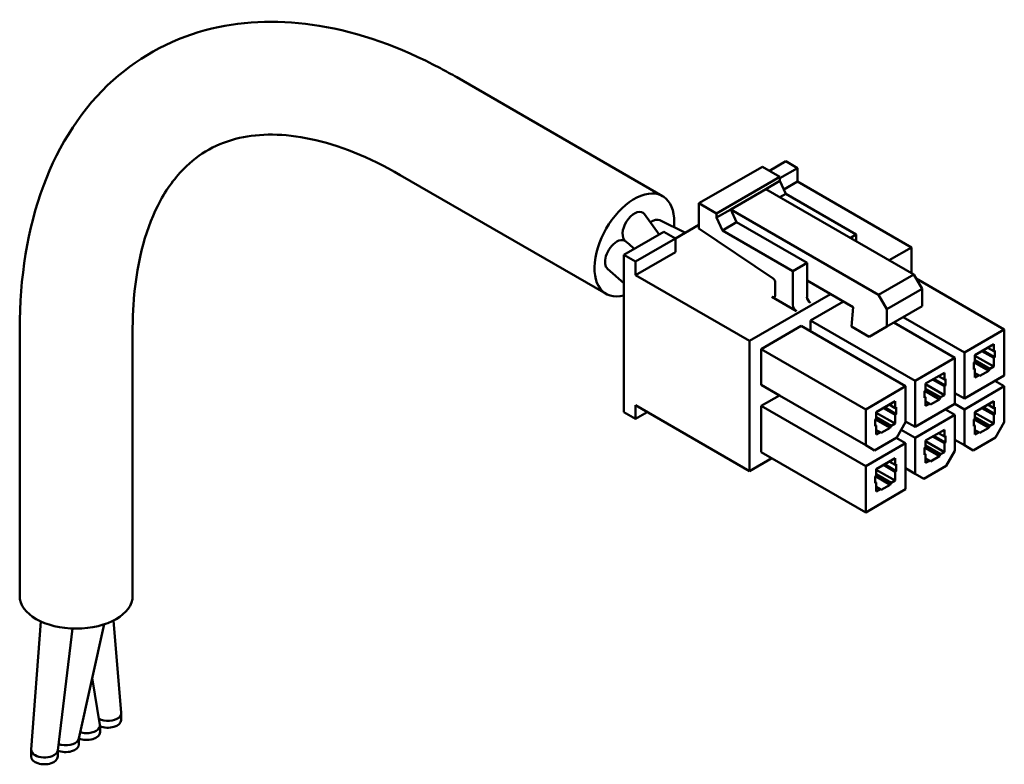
# Model space of a CAD drawing. Header units: millimetres. Extents: x -8092 to -7810, y 366 to 677.
# Tile 1 of 4: x -8092 to -8033, y 366 to 411. Entities that reach past the tile are written whole.
import ezdxf

# ---------------------------------------------------------------- set-up
doc = ezdxf.new("R2010")
doc.units = ezdxf.units.MM
doc.layers.add('可見 (ISO)', color=7, linetype='Continuous', lineweight=50)

msp = doc.modelspace()

# ---------------------------------------------------------------- linework, layer by layer
at = {"layer": '可見 (ISO)'}
for p, q in [((-8066.164, 407.337), (-8053.768, 400.18)), ((-8051.579, 399.747), (-8047.761, 401.951)), ((-8047.761, 401.951), (-8046.7, 401.339)), ((-8046.347, 402.278), (-8047.337, 401.706)), ((-8046.347, 402.278), (-8045.64, 401.869)), ((-8069.564, 401.448), (-8057.168, 394.291)), ((-8045.64, 401.869), (-8046.7, 401.257)), ((-8045.64, 401.053), (-8045.64, 401.869)), ((-8050.519, 399.134), (-8046.7, 401.339)), ((-8047.549, 400.604), (-8046.7, 401.094)), ((-8046.7, 401.339), (-8046.7, 401.094)), ((-8046.7, 401.094), (-8046.347, 400.318)), ((-8046.464, 400.577), (-8045.64, 401.053)), ((-8045.64, 401.053), (-8038.781, 397.093)), ((-8049.67, 399.379), (-8047.549, 400.604)), ((-8047.549, 400.604), (-8038.639, 395.46)), ((-8046.7, 400.114), (-8046.347, 400.318)), ((-8046.347, 400.318), (-8042.104, 397.869)), ((-8051.579, 399.747), (-8050.519, 399.134)), ((-8051.579, 398.238), (-8051.579, 399.747)), ((-8054.86, 399.084), (-8053.975, 397.873)), ((-8050.519, 398.889), (-8049.67, 399.379)), ((-8050.519, 399.134), (-8050.519, 398.889)), ((-8049.67, 399.379), (-8040.76, 394.235)), ((-8049.67, 399.379), (-8049.316, 398.603)), ((-8053.928, 398.725), (-8052.387, 397.974)), ((-8052.993, 397.624), (-8051.579, 398.44)), ((-8050.519, 398.889), (-8050.165, 398.114)), ((-8050.165, 398.114), (-8049.316, 398.603)), ((-8049.316, 398.603), (-8045.074, 396.154)), ((-8053.701, 398.032), (-8056.105, 396.644)), ((-8053.701, 398.032), (-8052.993, 397.624)), ((-8047.112, 395.207), (-8051.579, 398.238)), ((-8050.165, 398.114), (-8045.922, 395.664)), ((-8042.458, 397.665), (-8042.104, 397.869)), ((-8042.104, 397.869), (-8042.104, 397.46)), ((-8056.076, 397.548), (-8056.027, 397.481)), ((-8055.472, 397.009), (-8055.81, 397.306)), ((-8052.993, 397.624), (-8055.398, 396.236)), ((-8052.993, 396.807), (-8052.993, 397.624)), ((-8056.105, 387.173), (-8056.105, 396.644)), ((-8056.105, 396.644), (-8055.398, 396.236)), ((-8055.398, 395.419), (-8052.993, 396.807)), ((-8040.124, 396.317), (-8038.781, 397.093)), ((-8038.781, 397.093), (-8038.781, 395.542)), ((-8055.398, 396.236), (-8055.398, 395.419)), ((-8045.922, 395.664), (-8045.074, 396.154)), ((-8045.074, 396.154), (-8045.074, 395.093)), ((-8056.105, 394.937), (-8057.083, 395.796)), ((-8055.398, 395.419), (-8048.539, 391.459)), ((-8045.922, 395.664), (-8045.922, 393.623)), ((-8040.76, 394.235), (-8038.639, 395.46)), ((-8038.639, 395.46), (-8038.144, 394.603)), ((-8046.983, 394.235), (-8046.983, 394.97)), ((-8045.074, 394.113), (-8045.074, 395.093)), ((-8042.294, 393.488), (-8045.074, 395.093)), ((-8038.498, 395.215), (-8033.194, 392.153)), ((-8048.539, 391.459), (-8043.66, 394.276)), ((-8040.76, 394.235), (-8040.266, 393.378)), ((-8040.266, 393.378), (-8038.144, 394.603)), ((-8038.144, 394.603), (-8038.144, 393.541)), ((-8045.71, 393.255), (-8047.195, 394.113)), ((-8042.882, 393.827), (-8044.862, 392.684)), ((-8042.387, 392.316), (-8042.294, 393.488)), ((-8040.266, 392.316), (-8038.144, 393.541)), ((-8040.266, 393.378), (-8040.266, 392.316)), ((-8044.862, 392.684), (-8044.862, 392.031)), ((-8044.862, 392.684), (-8038.568, 389.05)), ((-8039.841, 392.561), (-8036.164, 390.439)), ((-8039.276, 392.888), (-8035.599, 390.765)), ((-8092.477, 376.095), (-8092.477, 392.145)), ((-8085.677, 376.095), (-8085.677, 392.145)), ((-8045.427, 392.357), (-8047.832, 390.969)), ((-8045.427, 392.357), (-8039.134, 388.724)), ((-8041.326, 391.704), (-8042.387, 392.316)), ((-8040.266, 392.316), (-8041.326, 391.704)), ((-8033.194, 392.153), (-8035.599, 390.765)), ((-8033.194, 389.377), (-8033.194, 392.153)), ((-8048.539, 391.459), (-8048.539, 383.621)), ((-8047.832, 390.969), (-8047.832, 388.806)), ((-8041.538, 387.336), (-8047.832, 390.969)), ((-8035.599, 390.765), (-8035.599, 387.989)), ((-8034.962, 390.602), (-8033.831, 391.255)), ((-8034.538, 390.847), (-8033.831, 390.439)), ((-8033.76, 390.479), (-8034.467, 390.888)), ((-8034.184, 391.051), (-8033.831, 390.847)), ((-8033.831, 390.847), (-8033.831, 391.255)), ((-8033.76, 390.888), (-8033.831, 390.847)), ((-8033.76, 390.479), (-8033.76, 390.888)), ((-8036.164, 390.439), (-8038.568, 389.05)), ((-8036.164, 387.662), (-8036.164, 390.439)), ((-8034.962, 390.194), (-8035.033, 390.153)), ((-8035.033, 390.153), (-8035.033, 389.745)), ((-8034.131, 389.653), (-8035.015, 390.163)), ((-8034.962, 390.602), (-8034.962, 390.194)), ((-8033.831, 389.908), (-8034.962, 390.561)), ((-8034.061, 389.775), (-8034.962, 390.296)), ((-8033.831, 390.439), (-8033.76, 390.479)), ((-8033.831, 389.908), (-8033.831, 390.439)), ((-8037.932, 388.887), (-8036.801, 389.54)), ((-8036.801, 389.132), (-8036.801, 389.54)), ((-8035.033, 389.826), (-8034.962, 389.785)), ((-8035.033, 389.745), (-8034.962, 389.785)), ((-8034.962, 389.785), (-8034.962, 389.255)), ((-8034.732, 389.387), (-8034.962, 389.52)), ((-8034.662, 389.346), (-8034.131, 389.653)), ((-8034.131, 389.653), (-8034.061, 389.775)), ((-8034.061, 389.775), (-8033.831, 389.908)), ((-8038.568, 389.05), (-8038.568, 386.274)), ((-8037.508, 389.132), (-8036.801, 388.724)), ((-8036.73, 388.765), (-8037.437, 389.173)), ((-8037.154, 389.336), (-8036.801, 389.132)), ((-8036.73, 389.173), (-8036.801, 389.132)), ((-8036.73, 388.765), (-8036.73, 389.173)), ((-8035.599, 387.989), (-8033.194, 389.377)), ((-8034.962, 389.255), (-8034.732, 389.387)), ((-8034.732, 389.387), (-8034.662, 389.346)), ((-8033.76, 389.05), (-8033.194, 388.724)), ((-8047.832, 388.806), (-8046.736, 388.173)), ((-8039.134, 388.724), (-8041.538, 387.336)), ((-8039.134, 386.56), (-8039.134, 388.724)), ((-8037.932, 388.479), (-8038.003, 388.438)), ((-8038.003, 388.438), (-8038.003, 388.03)), ((-8037.101, 387.938), (-8037.985, 388.448)), ((-8037.932, 388.887), (-8037.932, 388.479)), ((-8036.801, 388.193), (-8037.932, 388.846)), ((-8037.031, 388.06), (-8037.932, 388.581)), ((-8036.801, 388.724), (-8036.73, 388.765)), ((-8036.801, 388.193), (-8036.801, 388.724)), ((-8036.164, 388.316), (-8035.599, 387.989)), ((-8033.194, 388.724), (-8035.599, 387.336)), ((-8033.194, 386.56), (-8033.194, 388.724)), ((-8046.736, 388.173), (-8047.832, 387.54)), ((-8046.736, 388.173), (-8041.538, 385.172)), ((-8040.902, 387.173), (-8039.771, 387.826)), ((-8039.771, 387.417), (-8039.771, 387.826)), ((-8038.003, 388.112), (-8037.932, 388.071)), ((-8038.003, 388.03), (-8037.932, 388.071)), ((-8037.932, 388.071), (-8037.932, 387.54)), ((-8037.702, 387.673), (-8037.932, 387.805)), ((-8037.632, 387.632), (-8037.101, 387.938)), ((-8037.101, 387.938), (-8037.031, 388.06)), ((-8037.031, 388.06), (-8036.801, 388.193)), ((-8034.962, 387.173), (-8033.831, 387.826)), ((-8033.831, 387.417), (-8033.831, 387.826)), ((-8055.398, 386.764), (-8056.105, 387.173)), ((-8055.398, 387.581), (-8055.398, 386.764)), ((-8048.539, 383.621), (-8055.398, 387.581)), ((-8055.398, 386.764), (-8054.691, 387.173)), ((-8047.832, 387.54), (-8047.832, 384.764)), ((-8047.832, 387.54), (-8041.538, 383.907)), ((-8041.538, 387.336), (-8041.538, 385.172)), ((-8040.902, 387.173), (-8040.902, 386.764)), ((-8039.771, 386.479), (-8040.902, 387.132)), ((-8040.478, 387.417), (-8039.771, 387.009)), ((-8039.7, 387.05), (-8040.407, 387.458)), ((-8040.124, 387.622), (-8039.771, 387.417)), ((-8039.7, 387.458), (-8039.771, 387.417)), ((-8039.7, 387.05), (-8039.7, 387.458)), ((-8038.568, 386.274), (-8036.164, 387.662)), ((-8037.932, 387.54), (-8037.702, 387.673)), ((-8037.702, 387.673), (-8037.632, 387.632)), ((-8036.73, 387.336), (-8036.164, 387.009)), ((-8036.164, 387.662), (-8035.599, 387.336)), ((-8035.599, 387.336), (-8035.599, 385.172)), ((-8034.962, 387.173), (-8034.962, 386.764)), ((-8033.831, 386.479), (-8034.962, 387.132)), ((-8034.538, 387.417), (-8033.831, 387.009)), ((-8033.76, 387.05), (-8034.467, 387.458)), ((-8034.184, 387.622), (-8033.831, 387.417)), ((-8033.76, 387.458), (-8033.831, 387.417)), ((-8033.76, 387.05), (-8033.76, 387.458)), ((-8040.902, 386.764), (-8040.973, 386.723)), ((-8040.973, 386.723), (-8040.973, 386.315)), ((-8040.071, 386.223), (-8040.955, 386.734)), ((-8040, 386.346), (-8040.902, 386.866)), ((-8039.771, 387.009), (-8039.7, 387.05)), ((-8039.771, 386.479), (-8039.771, 387.009)), ((-8039.664, 385.642), (-8039.134, 386.56)), ((-8039.134, 386.601), (-8038.568, 386.274)), ((-8036.164, 387.009), (-8038.568, 385.621)), ((-8036.164, 384.846), (-8036.164, 387.009)), ((-8034.962, 386.764), (-8035.033, 386.723)), ((-8035.033, 386.723), (-8035.033, 386.315)), ((-8034.131, 386.223), (-8035.015, 386.734)), ((-8034.061, 386.346), (-8034.962, 386.866)), ((-8033.831, 387.009), (-8033.76, 387.05)), ((-8033.831, 386.479), (-8033.831, 387.009)), ((-8033.725, 385.642), (-8033.194, 386.56)), ((-8040.973, 386.397), (-8040.902, 386.356)), ((-8040.973, 386.315), (-8040.902, 386.356)), ((-8040.902, 386.356), (-8040.902, 385.825)), ((-8040.672, 385.958), (-8040.902, 386.091)), ((-8040.902, 385.825), (-8040.672, 385.958)), ((-8040.672, 385.958), (-8040.601, 385.917)), ((-8040.601, 385.917), (-8040.071, 386.223)), ((-8040.071, 386.223), (-8040, 386.346)), ((-8040, 386.346), (-8039.771, 386.479)), ((-8039.399, 386.101), (-8038.568, 385.621)), ((-8037.932, 385.458), (-8036.801, 386.111)), ((-8036.801, 385.703), (-8036.801, 386.111)), ((-8035.033, 386.397), (-8034.962, 386.356)), ((-8035.033, 386.315), (-8034.962, 386.356)), ((-8034.962, 386.356), (-8034.962, 385.825)), ((-8034.732, 385.958), (-8034.962, 386.091)), ((-8034.962, 385.825), (-8034.732, 385.958)), ((-8034.732, 385.958), (-8034.662, 385.917)), ((-8034.662, 385.917), (-8034.131, 386.223)), ((-8034.131, 386.223), (-8034.061, 386.346)), ((-8034.061, 386.346), (-8033.831, 386.479)), ((-8041.008, 384.866), (-8039.664, 385.642)), ((-8039.7, 385.621), (-8039.134, 385.295)), ((-8038.568, 385.621), (-8038.568, 383.457)), ((-8037.932, 385.458), (-8037.932, 385.05)), ((-8036.801, 384.764), (-8037.932, 385.417)), ((-8037.508, 385.703), (-8036.801, 385.295)), ((-8036.73, 385.335), (-8037.437, 385.744)), ((-8037.154, 385.907), (-8036.801, 385.703)), ((-8036.73, 385.744), (-8036.801, 385.703)), ((-8036.73, 385.335), (-8036.73, 385.744)), ((-8036.164, 385.499), (-8035.599, 385.172)), ((-8035.068, 384.866), (-8033.725, 385.642)), ((-8047.832, 384.764), (-8041.538, 381.13)), ((-8039.134, 385.295), (-8041.538, 383.907)), ((-8041.538, 385.172), (-8041.008, 384.866)), ((-8039.134, 382.519), (-8039.134, 385.295)), ((-8037.932, 385.05), (-8038.003, 385.009)), ((-8038.003, 385.009), (-8038.003, 384.601)), ((-8037.101, 384.509), (-8037.985, 385.019)), ((-8037.031, 384.631), (-8037.932, 385.152)), ((-8037.031, 384.631), (-8036.801, 384.764)), ((-8036.801, 385.295), (-8036.73, 385.335)), ((-8036.801, 384.764), (-8036.801, 385.295)), ((-8036.695, 383.927), (-8036.164, 384.846)), ((-8035.599, 385.172), (-8035.068, 384.866)), ((-8048.539, 383.621), (-8047.195, 384.396)), ((-8040.902, 383.743), (-8039.771, 384.396)), ((-8040.124, 384.192), (-8039.771, 383.988)), ((-8039.771, 383.988), (-8039.771, 384.396)), ((-8038.003, 384.682), (-8037.932, 384.641)), ((-8038.003, 384.601), (-8037.932, 384.641)), ((-8037.932, 384.641), (-8037.932, 384.111)), ((-8037.702, 384.243), (-8037.932, 384.376)), ((-8037.932, 384.111), (-8037.702, 384.243)), ((-8037.702, 384.243), (-8037.632, 384.203)), ((-8037.632, 384.203), (-8037.101, 384.509)), ((-8037.101, 384.509), (-8037.031, 384.631)), ((-8041.538, 383.907), (-8041.538, 381.13)), ((-8040.902, 383.743), (-8040.902, 383.335)), ((-8039.771, 383.049), (-8040.902, 383.702)), ((-8040.478, 383.988), (-8039.771, 383.58)), ((-8039.7, 383.621), (-8040.407, 384.029)), ((-8039.7, 384.029), (-8039.771, 383.988)), ((-8039.771, 383.58), (-8039.7, 383.621)), ((-8039.771, 383.049), (-8039.771, 383.58)), ((-8039.7, 383.621), (-8039.7, 384.029)), ((-8039.134, 383.784), (-8038.568, 383.457)), ((-8038.038, 383.151), (-8036.695, 383.927)), ((-8040.902, 383.335), (-8040.973, 383.294)), ((-8040.973, 383.294), (-8040.973, 382.886)), ((-8040.973, 382.968), (-8040.902, 382.927)), ((-8040.071, 382.794), (-8040.955, 383.304)), ((-8040, 382.917), (-8040.902, 383.437)), ((-8040, 382.917), (-8039.771, 383.049)), ((-8038.568, 383.457), (-8038.038, 383.151)), ((-8041.538, 381.13), (-8039.134, 382.519)), ((-8040.973, 382.886), (-8040.902, 382.927)), ((-8040.902, 382.927), (-8040.902, 382.396)), ((-8040.672, 382.529), (-8040.902, 382.661)), ((-8040.902, 382.396), (-8040.672, 382.529)), ((-8040.672, 382.529), (-8040.601, 382.488)), ((-8040.601, 382.488), (-8040.071, 382.794)), ((-8040.071, 382.794), (-8040, 382.917)), ((-8091.785, 366.848), (-8091.207, 374.565)), ((-8089.298, 374.136), (-8090.188, 366.796)), ((-8087.392, 374.39), (-8088.92, 367.504)), ((-8086.839, 374.618), (-8086.369, 369.055)), ((-8088.108, 371.163), (-8087.644, 368.341)), ((-8086.368, 369.033), (-8086.368, 368.624)), ((-8087.641, 368.298), (-8087.641, 367.889)), ((-8088.913, 367.533), (-8088.913, 367.155)), ((-8091.786, 366.828), (-8091.786, 366.42)), ((-8091.786, 366.828), (-8091.786, 366.42)), ((-8090.186, 366.812), (-8090.186, 366.42))]:
    msp.add_line(p, q, dxfattribs=at)
for centre, major_axis, start_param, end_param in [((-8055.468, 397.236), (-1.7, -2.944), 2.246323, 6.800685), ((-8055.468, 398.316), (-0.5, -0.866), 2.891911, 6.033503), ((-8054.408, 397.848), (-0.5, -0.866), 3.182111, 4.067048), ((-8047.124, 395.052), (-0.1, 0.173), 3.926991, 5.410521), ((-8047.195, 394.358), (0.15, -0.26), 5.497787, 7.068583), ((-8044.862, 393.99), (-0.15, 0.26), 0.785398, 2.356194), ((-8045.71, 393.5), (0.15, -0.26), 3.926991, 5.497787), ((-8089.077, 376.095), (3.4, 0), 3.141593, 6.283185), ((-8087.168, 369.033), (0.8, 0), 3.982508, 5.665235), ((-8087.168, 369.033), (0.8, 0), 5.665235, 6.331914), ((-8088.441, 368.298), (0.8, 0), 4.649725, 6.377833), ((-8087.168, 368.624), (0.8, 0), 4.080103, 6.283185), ((-8088.441, 367.889), (0.8, 0), 4.080103, 6.283185), ((-8088.441, 368.298), (0.8, 0), 4.19958, 4.649725), ((-8089.713, 367.155), (0.8, 0), 4.080103, 6.283185), ((-8089.713, 367.563), (0.8, 0), 4.146371, 4.399069), ((-8089.713, 367.563), (0.8, 0), 4.399069, 6.155769), ((-8090.986, 366.828), (-0.8, 0), 6.239963, 7.068583), ((-8090.986, 366.42), (-0.8, 0), 0, 3.141593), ((-8090.986, 366.828), (0.8, 0), 3.926991, 5.330339), ((-8090.986, 366.828), (0.8, 0), 5.330339, 6.213321)]:
    msp.add_ellipse(centre, major_axis=major_axis, ratio=0.57735, start_param=start_param, end_param=end_param, dxfattribs=at)
for points, knots in [([(-8092.477, 392.145), (-8092.477, 395.269), (-8092.006, 398.228), (-8090.117, 403.301), (-8088.686, 405.512), (-8085.165, 408.674), (-8083.106, 409.748), (-8078.863, 410.763), (-8076.661, 410.804), (-8072.039, 410.043), (-8069.559, 409.16), (-8066.813, 407.704), (-8066.488, 407.524), (-8066.164, 407.337)], [0, 0, 0, 0, 1.108362, 1.108362, 2.184423, 2.184423, 3.160815, 3.160815, 4.065707, 4.065707, 5.052847, 5.052847, 5.185693, 5.185693, 5.185693, 5.185693]), ([(-8069.564, 401.448), (-8071.446, 402.535), (-8073.304, 403.265), (-8076.577, 403.962), (-8078.026, 403.956), (-8080.574, 403.378), (-8081.672, 402.765), (-8083.198, 401.213), (-8083.723, 400.481), (-8084.951, 398.043), (-8085.489, 395.963), (-8085.663, 393.108), (-8085.677, 392.632), (-8085.677, 392.145)], [0, 0, 0, 0, 0.836567, 0.836567, 1.656615, 1.656615, 2.56163, 2.56163, 3.112633, 3.112633, 4.080317, 4.080317, 4.267644, 4.267644, 4.267644, 4.267644]), ([(-8057.083, 395.797), (-8057.236, 395.936), (-8057.278, 396.236), (-8057.076, 396.916), (-8056.807, 397.28), (-8056.347, 397.545), (-8056.167, 397.564), (-8056.037, 397.494)], [0.3932832, 0.3932832, 0.3932832, 0.3932832, 0.5625, 0.5625, 0.75, 0.75, 0.8725825, 0.8725825, 0.8725825, 0.8725825]), ([(-8055.81, 397.306), (-8055.846, 397.337), (-8055.88, 397.364), (-8055.955, 397.421), (-8055.989, 397.446), (-8056.018, 397.47), (-8056.024, 397.477), (-8056.027, 397.481)], [-0.05878199, -0.05878199, -0.05878199, -0.05878199, -0.04513838, -0.04513838, -0.02528171, -0.02528171, -0.01679082, -0.01679082, -0.01679082, -0.01679082])]:
    msp.add_open_spline(points, degree=3, knots=knots, dxfattribs=at)

doc.saveas('drawing.dxf')
